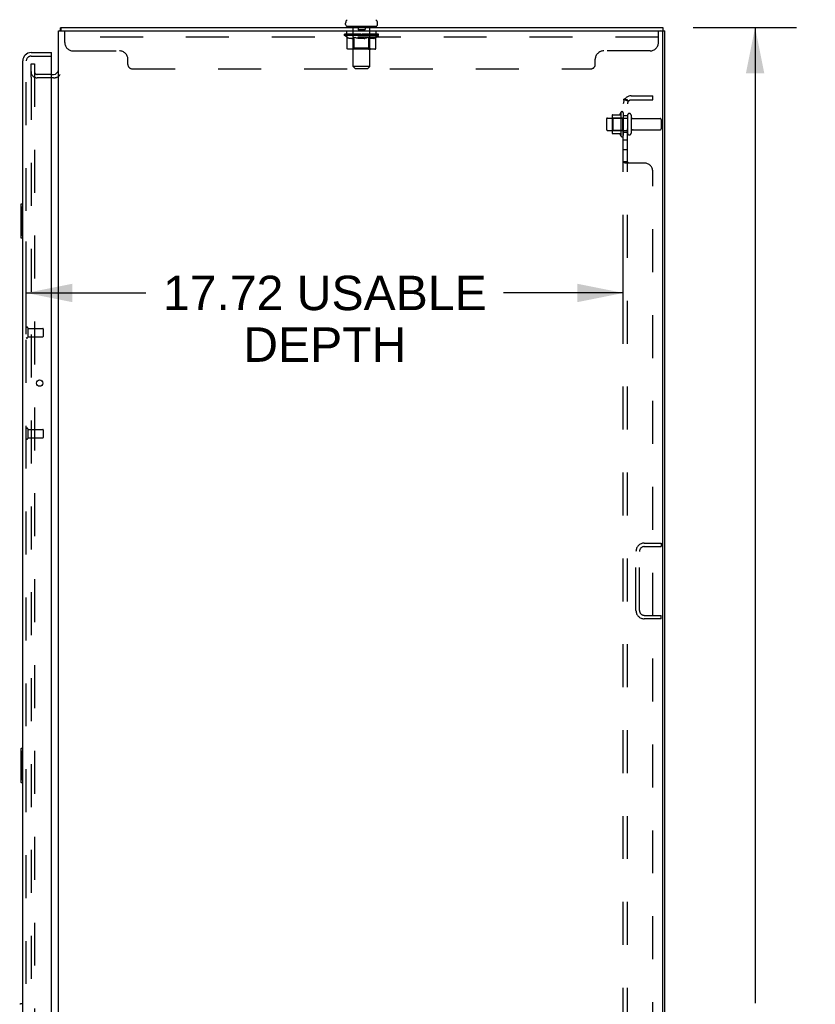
# Model space of a CAD drawing. Header units: inches. Extents: x 0 to 232, y 0 to 150.
# Tile 27 of 30: x 120 to 144, y 84 to 113. Entities that reach past the tile are written whole.
import ezdxf

# ---------------------------------------------------------------- set-up
doc = ezdxf.new("R2010")
doc.units = ezdxf.units.IN
doc.header["$LTSCALE"] = 12.750417
doc.header["$MEASUREMENT"] = 0
doc.linetypes.add('HIDDEN', pattern=[0.2, 0.1, -0.1])
doc.layers.get('0').update_dxf_attribs({"linetype": 'CONTINUOUS'})
for name, color, linetype in [('DEFAULT_2', 8, 'HIDDEN'), ('DIMENSIONS', 7, 'CONTINUOUS'), ('MAIN_OR_RIGHT_DOOR_ASSEMBLY', 7, 'CONTINUOUS'), ('SECONDARY_OR_LEFT_DOOR_ASSEMBLY', 7, 'CONTINUOUS'), ('SUBPANEL', 7, 'CONTINUOUS')]:
    doc.layers.add(name, color=color, linetype=linetype)
doc.styles.get("Standard").update_dxf_attribs({"font": 'arial.ttf'})
doc.dimstyles.new('DIMSTYLE_1', dxfattribs={"dimtxt": 1.022761, "dimasz": 1.363681, "dimexe": 0.09, "dimexo": 0.07, "dimgap": 0.0375, "dimtad": 0, "dimtih": 1, "dimtoh": 1, "dimzin": 4, "dimdsep": 46, "dimtxsty": 'Standard', "dimblk": '_FILLED', "dimblk1": '_FILLED', "dimblk2": '_FILLED', "dimcen": 0.09, "dimazin": 1, "dimtfac": 1, "dimtdec": 3, "dimtofl": 0, "dimtmove": 0, "dimatfit": 3, "dimldrblk": '_FILLED', "dimfxl": 0, "dimtolj": 1, "dimtzin": 4, "dimarcsym": 0})

# ---------------------------------------------------------------- blocks, each defined once
blk = doc.blocks.new('_FILLED')
at = {"color": 0, "linetype": 'ByBlock'}
blk.add_solid([(0, 0), (-1, 0.2), (-1, -0.2)], dxfattribs=at)
blk = doc.blocks.new('*D8')
at = {"layer": 'DIMENSIONS', "color": 2, "linetype": 'Continuous'}
for p, q in [((140.255, 113.256), (143.325, 113.256)), ((142.098, 113.256), (142.098, 84.279)), ((142.098, 53.256), (142.098, 82.233)), ((140.255, 53.256), (143.325, 53.256))]:
    blk.add_line(p, q, dxfattribs=at)
at = {"layer": 'DIMENSIONS', "color": 2, "linetype": 'Continuous', "xscale": 1.3636809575, "yscale": 1.3636809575, "zscale": 1.3636809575}
for p, rotation in [((142.098, 113.256), 90), ((142.098, 53.256), 270)]:
    blk.add_blockref('_FILLED', p, dxfattribs=dict(at, rotation=rotation))
at = {"layer": 'DIMENSIONS', "color": 2, "linetype": 'Continuous', "insert": (142.098, 83.767), "char_height": 1.0228, "width": 3.57396, "attachment_point": 2, "line_spacing_factor": 0.9}
blk.add_mtext('60.00', dxfattribs=at)
blk = doc.blocks.new('*D14')
at = {"layer": 'DIMENSIONS', "color": 2, "linetype": 'Continuous'}
for p, q in [((120.461, 104.143), (120.461, 106.896)), ((138.186, 104.143), (138.186, 106.715)), ((120.461, 105.37), (124.014, 105.37)), ((138.186, 105.37), (134.633, 105.37))]:
    blk.add_line(p, q, dxfattribs=at)
at = {"layer": 'DIMENSIONS', "color": 2, "linetype": 'Continuous', "xscale": 1.3636809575, "yscale": 1.3636809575, "zscale": 1.3636809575, "rotation": 180}
blk.add_blockref('_FILLED', (120.461, 105.37), dxfattribs=at)
at = {"layer": 'DIMENSIONS', "color": 2, "linetype": 'Continuous', "xscale": 1.3636809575, "yscale": 1.3636809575, "zscale": 1.3636809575}
blk.add_blockref('_FILLED', (138.186, 105.37), dxfattribs=at)
at = {"layer": 'DIMENSIONS', "color": 2, "linetype": 'Continuous', "insert": (129.324, 105.882), "char_height": 1.02276, "width": 9.59646, "attachment_point": 2, "line_spacing_factor": 0.9}
blk.add_mtext('17.72 USABLE\\PDEPTH', dxfattribs=at)

msp = doc.modelspace()

# ---------------------------------------------------------------- linework, layer by layer
at = {"color": 3, "linetype": 'Continuous'}
for p, q in [((121.415, 53.36), (121.415, 113.152)), ((121.415, 113.152), (139.363, 113.152)), ((139.415, 53.36), (139.415, 113.152)), ((139.363, 53.422), (139.363, 113.089))]:
    msp.add_line(p, q, dxfattribs=at)
at = {"color": 7, "linetype": 'Continuous'}
for p, q in [((121.466, 113.159), (121.475, 113.152)), ((121.492, 113.256), (121.492, 113.152)), ((121.492, 113.256), (139.363, 113.256)), ((129.94, 113.346), (129.94, 113.384)), ((129.978, 113.286), (129.978, 113.256)), ((130.853, 113.286), (129.978, 113.286)), ((130.853, 113.286), (130.853, 113.256)), ((130.89, 113.346), (130.89, 113.384)), ((139.363, 113.256), (139.363, 113.152)), ((139.363, 113.152), (139.415, 113.152)), ((121.211, 111.86), (121.273, 111.86))]:
    msp.add_line(p, q, dxfattribs=at)
for points in [[(121.466, 113.159), (121.467, 113.161), (121.469, 113.164), (121.47, 113.167), (121.472, 113.171), (121.473, 113.175), (121.475, 113.18), (121.476, 113.185), (121.476, 113.19), (121.477, 113.195), (121.478, 113.2), (121.478, 113.205), (121.479, 113.21), (121.48, 113.22)], [(121.48, 113.22), (121.48, 113.225), (121.481, 113.23), (121.481, 113.234), (121.482, 113.238), (121.482, 113.241), (121.483, 113.245), (121.484, 113.247), (121.485, 113.25), (121.486, 113.252), (121.487, 113.254), (121.488, 113.255), (121.49, 113.255), (121.491, 113.256), (121.492, 113.256)]]:
    msp.add_lwpolyline(points, dxfattribs=at)
for centre, radius, start, end in [((130.065, 113.384), 0.125, 126.7414, 180), ((130.765, 113.384), 0.125, 0, 53.2586), ((121.662, 113.009), 0.246, 142.6059, 144.6695), ((130, 113.346), 0.06, 180, 270), ((130.83, 113.346), 0.06, 270, 360), ((121.273, 112.002), 0.142, 270, 360)]:
    msp.add_arc(centre, radius, start, end, dxfattribs=at)
at = {"color": 3, "linetype": 'Continuous'}
msp.add_arc((139.301, 113.089), 0.0625, 0, 90, dxfattribs=at)
at = {"layer": 'DEFAULT_2', "color": 8, "linetype": 'HIDDEN'}
for p, q in [((121.603, 112.807), (121.603, 113.152)), ((129.978, 112.965), (129.978, 113.152)), ((130.165, 113.286), (130.165, 113.256)), ((130.166, 112.096), (130.166, 113.256)), ((130.31, 113.276), (130.31, 113.196)), ((130.51, 113.186), (130.32, 113.186)), ((130.52, 113.276), (130.52, 113.196)), ((130.664, 112.096), (130.664, 113.256)), ((130.665, 113.286), (130.665, 113.256)), ((130.853, 112.965), (130.853, 113.152)), ((139.228, 112.807), (139.228, 113.152)), ((139.228, 112.965), (121.603, 112.965)), ((129.909, 113.016), (129.909, 113.048)), ((129.909, 113.047), (130.154, 113.047)), ((129.986, 112.961), (129.909, 113.016)), ((130.921, 113.016), (129.909, 113.016)), ((129.91, 113.047), (129.91, 113.051)), ((130.006, 113.05), (129.91, 113.051)), ((129.917, 113.048), (129.917, 113.053)), ((129.923, 113.045), (129.923, 113.048)), ((129.923, 113.045), (130.907, 113.045)), ((129.931, 113.045), (129.931, 113.048)), ((129.931, 113.045), (129.931, 113.048)), ((129.939, 113.048), (129.939, 113.053)), ((129.952, 113.045), (129.952, 113.048)), ((129.954, 113.045), (129.954, 113.048)), ((129.977, 113.048), (129.977, 113.053)), ((129.986, 112.636), (129.986, 112.961)), ((129.986, 112.961), (129.998, 112.953)), ((129.988, 113.045), (129.988, 113.048)), ((129.99, 113.045), (129.99, 113.048)), ((130.01, 112.946), (129.998, 112.953)), ((130.006, 113.047), (130.006, 113.05)), ((130.022, 112.94), (130.01, 112.946)), ((130.033, 112.935), (130.021, 112.94)), ((130.027, 113.048), (130.027, 113.053)), ((130.028, 113.045), (130.028, 113.047)), ((130.029, 113.045), (130.029, 113.047)), ((130.031, 113.045), (130.031, 113.047)), ((130.045, 112.93), (130.033, 112.935)), ((130.037, 113.045), (130.037, 113.048)), ((130.037, 113.045), (130.037, 113.047)), ((130.04, 113.045), (130.04, 113.048)), ((130.042, 113.045), (130.042, 113.048)), ((130.056, 112.926), (130.044, 112.93)), ((130.046, 113.045), (130.046, 113.047)), ((130.131, 112.926), (130.056, 112.926)), ((130.057, 113.045), (130.057, 113.047)), ((130.072, 113.045), (130.072, 113.05)), ((130.072, 113.045), (130.072, 113.047)), ((130.088, 113.045), (130.088, 113.047)), ((130.09, 113.048), (130.09, 113.053)), ((130.097, 113.045), (130.097, 113.048)), ((130.101, 113.045), (130.101, 113.048)), ((130.108, 113.045), (130.108, 113.047)), ((130.117, 113.045), (130.117, 113.051)), ((130.129, 113.045), (130.129, 113.047)), ((130.131, 112.926), (130.142, 112.93)), ((130.132, 113.045), (130.132, 113.047)), ((130.154, 112.935), (130.142, 112.93)), ((130.154, 113.045), (130.154, 113.047)), ((130.165, 112.94), (130.154, 112.934)), ((130.207, 113.047), (130.158, 113.047)), ((130.162, 113.048), (130.162, 113.053)), ((130.165, 112.639), (130.165, 113.013)), ((130.177, 112.946), (130.165, 112.94)), ((130.167, 113.045), (130.167, 113.048)), ((130.171, 113.045), (130.171, 113.048)), ((130.176, 113.045), (130.176, 113.052)), ((130.188, 112.953), (130.177, 112.946)), ((130.179, 113.045), (130.179, 113.047)), ((130.188, 113.045), (130.188, 113.047)), ((130.2, 112.961), (130.188, 112.953)), ((130.2, 112.636), (130.2, 112.961)), ((130.2, 112.961), (130.224, 112.953)), ((130.207, 113.045), (130.207, 113.047)), ((130.267, 113.047), (130.22, 113.047)), ((130.247, 112.946), (130.223, 112.953)), ((130.236, 113.045), (130.236, 113.047)), ((130.242, 113.048), (130.242, 113.053)), ((130.245, 113.045), (130.245, 113.048)), ((130.269, 112.94), (130.246, 112.946)), ((130.247, 113.045), (130.247, 113.052)), ((130.249, 113.045), (130.249, 113.048)), ((130.255, 113.045), (130.255, 113.048)), ((130.267, 113.045), (130.267, 113.047)), ((130.291, 112.935), (130.269, 112.94)), ((130.331, 113.047), (130.288, 113.047)), ((130.314, 112.93), (130.291, 112.935)), ((130.298, 113.045), (130.298, 113.047)), ((130.336, 112.926), (130.314, 112.93)), ((130.324, 113.047), (130.415, 113.053)), ((130.327, 113.048), (130.327, 113.053)), ((130.328, 113.053), (130.327, 113.053)), ((130.328, 113.048), (130.328, 113.053)), ((130.328, 113.045), (130.328, 113.048)), ((130.331, 113.045), (130.331, 113.048)), ((130.331, 113.045), (130.331, 113.047)), ((130.332, 113.045), (130.332, 113.048)), ((130.494, 112.926), (130.336, 112.926)), ((130.398, 113.047), (130.36, 113.047)), ((130.364, 113.045), (130.364, 113.047)), ((130.398, 113.045), (130.398, 113.047)), ((130.413, 113.048), (130.413, 113.048)), ((130.413, 113.045), (130.413, 113.048)), ((130.413, 113.045), (130.413, 113.048)), ((130.415, 113.048), (130.415, 113.053)), ((130.415, 113.053), (130.506, 113.047)), ((130.417, 113.045), (130.417, 113.048)), ((130.417, 113.045), (130.417, 113.048)), ((130.417, 113.048), (130.417, 113.048)), ((130.432, 113.045), (130.432, 113.047)), ((130.432, 113.047), (130.47, 113.047)), ((130.466, 113.045), (130.466, 113.047)), ((130.494, 112.926), (130.516, 112.93)), ((130.498, 113.045), (130.498, 113.048)), ((130.499, 113.045), (130.499, 113.048)), ((130.499, 113.045), (130.499, 113.047)), ((130.499, 113.047), (130.542, 113.047)), ((130.502, 113.048), (130.502, 113.053)), ((130.502, 113.053), (130.503, 113.053)), ((130.503, 113.048), (130.503, 113.053)), ((130.503, 113.045), (130.503, 113.048)), ((130.538, 112.935), (130.516, 112.93)), ((130.532, 113.045), (130.532, 113.047)), ((130.56, 112.94), (130.538, 112.934)), ((130.583, 112.946), (130.56, 112.94)), ((130.563, 113.045), (130.563, 113.047)), ((130.563, 113.047), (130.61, 113.047)), ((130.575, 113.045), (130.575, 113.048)), ((130.581, 113.045), (130.581, 113.048)), ((130.605, 112.953), (130.582, 112.946)), ((130.583, 113.045), (130.583, 113.052)), ((130.585, 113.045), (130.585, 113.048)), ((130.588, 113.048), (130.588, 113.053)), ((130.594, 113.045), (130.594, 113.047)), ((130.628, 112.96), (130.605, 112.953)), ((130.623, 113.045), (130.623, 113.047)), ((130.623, 113.047), (130.672, 113.047)), ((130.628, 112.636), (130.628, 112.96)), ((130.628, 112.96), (130.639, 112.953)), ((130.65, 112.946), (130.639, 112.953)), ((130.642, 113.045), (130.642, 113.047)), ((130.661, 112.94), (130.65, 112.946)), ((130.651, 113.045), (130.651, 113.047)), ((130.654, 113.045), (130.654, 113.052)), ((130.659, 113.045), (130.659, 113.048)), ((130.672, 112.935), (130.661, 112.94)), ((130.663, 113.045), (130.663, 113.048)), ((130.665, 112.639), (130.665, 113.013)), ((130.668, 113.048), (130.668, 113.053)), ((130.683, 112.93), (130.672, 112.935)), ((130.676, 113.045), (130.676, 113.047)), ((130.676, 113.047), (130.837, 113.047)), ((130.694, 112.926), (130.683, 112.93)), ((130.777, 112.926), (130.694, 112.926)), ((130.698, 113.045), (130.698, 113.047)), ((130.701, 113.045), (130.701, 113.047)), ((130.713, 113.045), (130.713, 113.051)), ((130.722, 113.045), (130.722, 113.047)), ((130.729, 113.045), (130.729, 113.048)), ((130.733, 113.045), (130.733, 113.048)), ((130.74, 113.048), (130.74, 113.053)), ((130.742, 113.045), (130.742, 113.047)), ((130.758, 113.045), (130.758, 113.05)), ((130.758, 113.045), (130.758, 113.047)), ((130.773, 113.045), (130.773, 113.047)), ((130.777, 112.926), (130.787, 112.93)), ((130.784, 113.045), (130.784, 113.047)), ((130.798, 112.935), (130.787, 112.93)), ((130.788, 113.045), (130.788, 113.048)), ((130.79, 113.045), (130.79, 113.048)), ((130.793, 113.045), (130.793, 113.048)), ((130.793, 113.045), (130.793, 113.047)), ((130.809, 112.94), (130.798, 112.935)), ((130.799, 113.045), (130.799, 113.047)), ((130.801, 113.045), (130.801, 113.047)), ((130.802, 113.045), (130.802, 113.047)), ((130.803, 113.048), (130.803, 113.053)), ((130.82, 112.946), (130.809, 112.94)), ((130.831, 112.953), (130.82, 112.946)), ((130.842, 112.96), (130.831, 112.952)), ((130.84, 113.045), (130.84, 113.048)), ((130.842, 113.045), (130.842, 113.048)), ((130.842, 112.96), (130.921, 113.016)), ((130.842, 112.636), (130.842, 112.96)), ((130.853, 113.048), (130.853, 113.053)), ((130.876, 113.045), (130.876, 113.048)), ((130.878, 113.045), (130.878, 113.048)), ((130.891, 113.048), (130.891, 113.053)), ((130.899, 113.045), (130.899, 113.048)), ((130.9, 113.045), (130.9, 113.048)), ((130.907, 113.045), (130.907, 113.048)), ((130.914, 113.048), (130.914, 113.053)), ((130.921, 113.016), (130.921, 113.053)), ((130.808, 112.607), (130.02, 112.607)), ((130.165, 112.639), (130.133, 112.607)), ((130.665, 112.639), (130.165, 112.639)), ((130.611, 112.607), (130.613, 112.607)), ((130.617, 112.609), (130.619, 112.61)), ((130.619, 112.61), (130.621, 112.612)), ((130.665, 112.639), (130.697, 112.607)), ((121.853, 112.557), (123.228, 112.557)), ((123.478, 112.157), (123.478, 112.307)), ((137.353, 112.157), (137.353, 112.307)), ((138.978, 112.557), (137.603, 112.557)), ((120.603, 111.782), (120.603, 112.172)), ((120.603, 112.172), (120.707, 112.172)), ((120.707, 112.172), (120.707, 54.339)), ((123.608, 112.027), (137.223, 112.027)), ((130.226, 112.036), (130.166, 112.096)), ((130.664, 112.096), (130.166, 112.096)), ((130.226, 112.036), (130.604, 112.036)), ((130.604, 112.036), (130.664, 112.096)), ((120.603, 111.782), (120.603, 54.66)), ((121.211, 111.86), (120.789, 111.86)), ((121.273, 111.756), (120.789, 111.756)), ((137.686, 110.534), (137.686, 110.228)), ((137.716, 110.564), (138.311, 110.564)), ((137.85, 110.637), (137.85, 110.125)), ((137.87, 110.564), (137.85, 110.584)), ((137.861, 110.658), (138.088, 110.658)), ((137.87, 110.564), (137.87, 110.197)), ((138.166, 110.564), (137.87, 110.564)), ((138.116, 110.737), (138.116, 110.025)), ((138.166, 110.564), (138.186, 110.584)), ((138.166, 110.564), (138.166, 110.197)), ((138.186, 110.715), (138.186, 110.047)), ((138.311, 110.645), (138.311, 110.116)), ((138.417, 110.645), (138.417, 110.116)), ((138.48, 110.547), (139.281, 110.547)), ((139.311, 110.517), (139.311, 110.245)), ((137.716, 110.198), (138.311, 110.198)), ((137.87, 110.197), (137.85, 110.177)), ((137.861, 110.103), (138.088, 110.103)), ((138.166, 110.197), (137.87, 110.197)), ((138.166, 110.197), (138.186, 110.177)), ((138.48, 110.215), (139.281, 110.215)), ((138.808, 97.943), (139.311, 97.943)), ((139.311, 97.943), (139.311, 97.839)), ((138.561, 95.94), (138.561, 97.697)), ((138.665, 95.94), (138.665, 97.697)), ((138.808, 97.839), (139.311, 97.839)), ((138.808, 95.797), (139.311, 95.797)), ((139.311, 95.693), (138.808, 95.693)), ((139.311, 95.693), (139.311, 95.797))]:
    msp.add_line(p, q, dxfattribs=at)
for points in [[(130.02, 112.607), (130.016, 112.607), (130.012, 112.608), (130.008, 112.609), (130.004, 112.61), (130.001, 112.612), (129.997, 112.615), (129.994, 112.617), (129.991, 112.621), (129.989, 112.624), (129.988, 112.628), (129.987, 112.632), (129.986, 112.636)], [(130.217, 112.607), (130.215, 112.607), (130.213, 112.608), (130.211, 112.609), (130.209, 112.61), (130.207, 112.612), (130.206, 112.615), (130.204, 112.617), (130.203, 112.621), (130.202, 112.624), (130.201, 112.628), (130.2, 112.632), (130.2, 112.636)], [(130.613, 112.607), (130.615, 112.608), (130.617, 112.609)], [(130.621, 112.612), (130.622, 112.615), (130.624, 112.617), (130.625, 112.621), (130.626, 112.624)], [(130.622, 112.615), (130.624, 112.617), (130.625, 112.621)], [(130.626, 112.624), (130.627, 112.628), (130.628, 112.632), (130.628, 112.636)], [(130.627, 112.628), (130.628, 112.632), (130.628, 112.636)], [(130.808, 112.607), (130.812, 112.607), (130.816, 112.608), (130.82, 112.609), (130.824, 112.61), (130.827, 112.612), (130.831, 112.615), (130.834, 112.617), (130.837, 112.621), (130.839, 112.624), (130.84, 112.628), (130.841, 112.632), (130.842, 112.636)]]:
    msp.add_lwpolyline(points, dxfattribs=at)
for centre, radius, start, end in [((130.136, 113.256), 0.03, 0, 90), ((130.3, 113.276), 0.01, 0, 90), ((130.32, 113.196), 0.01, 180, 270), ((130.51, 113.196), 0.01, 270, 360), ((130.53, 113.276), 0.01, 90, 180), ((130.694, 113.256), 0.03, 90, 180), ((130.133, 113.013), 0.0318, 0, 90), ((130.697, 113.013), 0.0318, 90, 180), ((121.853, 112.807), 0.25, 180, 270), ((138.978, 112.807), 0.25, 270, 360), ((123.228, 112.307), 0.25, 0, 90), ((137.603, 112.307), 0.25, 90, 180), ((123.608, 112.157), 0.13, 180, 270), ((137.223, 112.157), 0.13, 270, 360), ((120.789, 111.942), 0.186, 180, 270), ((120.789, 111.942), 0.0823, 180, 270), ((121.273, 112.002), 0.246, 270, 322.7586), ((137.716, 110.534), 0.03, 90, 180), ((137.991, 110.637), 0.141, 174.7919, 180), ((137.861, 110.648), 0.01, 90, 174.8062), ((138.069, 110.668), 0.01, 270, 336.0321), ((138.716, 110.381), 0.698, 149.3369, 156.0321), ((138.148, 110.715), 0.0384, 0, 145.5503), ((138.364, 110.645), 0.053, 0, 180), ((138.48, 110.609), 0.0625, 180, 270), ((139.281, 110.517), 0.03, 0, 90), ((137.716, 110.228), 0.03, 180, 270), ((139.281, 110.245), 0.03, 270, 360), ((137.991, 110.125), 0.141, 180, 185.2081), ((137.861, 110.113), 0.01, 185.1938, 270), ((138.069, 110.093), 0.01, 23.9679, 90), ((138.716, 110.381), 0.698, 203.9679, 210.6631), ((138.148, 110.047), 0.0384, 214.4497, 360), ((138.364, 110.116), 0.053, 180, 360), ((138.48, 110.152), 0.0625, 90, 180), ((138.808, 97.697), 0.246, 90, 180), ((138.808, 97.697), 0.142, 90, 180), ((138.808, 95.94), 0.246, 180, 270), ((138.808, 95.94), 0.142, 180, 270)]:
    msp.add_arc(centre, radius, start, end, dxfattribs=at)
for centre, major_axis, ratio, start_param, end_param in [((130.415, 113.053), (0.506, 0.005), 0.05963, 9.249616, 9.431313), ((130.415, 113.053), (0.506, 0), 0.060556, -3.083241, -2.96706), ((129.874, 113.043), (0.158, 0.002), 0.05963, 0.25549, 1.295341), ((130.415, 113.053), (0.506, 0.011), 0.05688, 2.791345, 2.965878), ((129.928, 113.043), (0.158, -0.002), 0.05963, 0.605815, 1.645666), ((130.415, 113.053), (0.506, -0.005), 0.05963, -2.96643, -2.791898), ((129.874, 113.038), (0.158, 0.003), 0.05688, 1.20151, 1.294789), ((129.928, 113.038), (0.158, 0), 0.060556, 1.551758, 1.645036), ((129.893, 113.038), (0.158, 0.002), 0.05963, 1.170259, 1.376596), ((129.929, 113.04), (0.131, 0.001), 0.05963, 1.065228, 1.614276), ((129.96, 113.04), (0.131, 0), 0.060556, 1.240391, 1.789438), ((129.913, 113.04), (0.131, 0.003), 0.05688, 0.890143, 1.43919), ((129.871, 113.043), (0.158, 0.003), 0.05688, 0.080405, 1.120256), ((130.415, 113.053), (0.506, 0.015), 0.052395, 2.616403, 2.790936), ((129.978, 113.043), (0.158, -0.003), 0.05688, 0.7809, 1.820751), ((130.415, 113.053), (0.506, -0.011), 0.05688, -2.791345, -2.616812), ((129.871, 113.038), (0.158, 0.005), 0.052395, 1.026568, 1.119847), ((129.978, 113.038), (0.158, -0.002), 0.05963, 1.72692, 1.820198), ((129.913, 113.04), (0.131, 0.004), 0.052395, 0.715201, 1.264248), ((130.004, 113.04), (0.131, -0.001), 0.05963, 1.415553, 1.9646), ((130.415, 113.053), (0.506, 0.02), 0.046319, 2.441654, 2.616187), ((130.042, 113.043), (0.158, -0.005), 0.052395, 0.955842, 1.995693), ((129.884, 113.043), (0.158, 0.005), 0.052395, -0.094537, 0.945314), ((130.415, 113.053), (0.506, -0.015), 0.052395, -2.616403, -2.44187), ((129.884, 113.038), (0.158, 0.006), 0.046319, 0.851819, 0.945098), ((130.042, 113.038), (0.158, -0.003), 0.05688, 1.902006, 1.995284), ((129.928, 113.04), (0.131, 0.005), 0.046319, 0.540452, 1.089499), ((130.061, 113.04), (0.131, -0.003), 0.05688, 1.590638, 2.139686), ((129.893, 113.043), (0.158, 0), 0.060556, 0.430652, 0.777569), ((130.415, 113.053), (0.506, 0.024), 0.038841, 2.267123, 2.441656), ((130.116, 113.043), (0.158, -0.006), 0.046319, 1.130591, 2.170442), ((129.914, 113.043), (0.158, 0.006), 0.046319, -0.269286, 0.770565), ((130.415, 113.053), (0.506, -0.02), 0.046319, -2.441654, -2.267121), ((129.914, 113.038), (0.158, 0.007), 0.038841, 0.677289, 0.770567), ((130.116, 113.038), (0.158, -0.005), 0.052395, 2.076947, 2.170226), ((129.957, 113.04), (0.131, 0.006), 0.038841, 0.365921, 0.914969), ((130.129, 113.04), (0.131, -0.004), 0.052395, 1.76558, 2.314627), ((130.415, 113.053), (0.506, 0.027), 0.030195, 2.09281, 2.267343), ((130.2, 113.043), (0.158, -0.007), 0.038841, 1.305122, 2.344973), ((129.959, 113.043), (0.158, 0.007), 0.038841, -0.443817, 0.596034), ((130.415, 113.053), (0.506, -0.024), 0.038841, -2.267123, -2.092591), ((129.959, 113.038), (0.158, 0.008), 0.030195, 0.502975, 0.596254), ((130.2, 113.038), (0.158, -0.006), 0.046319, 2.251696, 2.344975), ((130.001, 113.04), (0.131, 0.007), 0.030195, 0.191608, 0.740655), ((130.205, 113.04), (0.131, -0.005), 0.046319, 1.940329, 2.489376), ((130.018, 113.043), (0.158, 0.008), 0.030195, -0.61813, 0.421721), ((130.415, 113.053), (0.506, 0.029), 0.020645, 1.918687, 2.09322), ((130.29, 113.043), (0.158, -0.008), 0.030195, 1.479435, 2.519286), ((130.415, 113.053), (0.506, -0.027), 0.030195, -2.09281, -1.918277), ((130.018, 113.038), (0.158, 0.009), 0.020645, 0.328852, 0.422131), ((130.29, 113.038), (0.158, -0.007), 0.038841, 2.426227, 2.519505), ((130.057, 113.04), (0.131, 0.007), 0.020645, 0.017485, 0.566532), ((130.288, 113.04), (0.131, -0.006), 0.038841, 2.11486, 2.663907), ((130.088, 113.043), (0.158, 0.009), 0.020645, -0.792253, 0.247598), ((130.415, 113.053), (0.506, 0.03), 0.010478, 1.744704, 1.919237), ((130.385, 113.043), (0.158, -0.009), 0.020645, 1.653558, 2.693409), ((130.415, 113.053), (0.506, -0.029), 0.020645, -1.918687, -1.744154), ((130.088, 113.038), (0.158, 0.009), 0.010478, 0.154869, 0.248148), ((130.385, 113.038), (0.158, -0.008), 0.030195, 2.60054, 2.693819), ((130.124, 113.04), (0.131, 0.008), 0.010478, 6.126688, 6.675735), ((130.374, 113.04), (0.131, -0.007), 0.030195, 2.289173, 2.83822), ((130.169, 113.043), (0.158, 0.009), 0.010478, -0.966236, -0.000846), ((130.48, 113.043), (0.158, -0.009), 0.010478, 1.827541, 2.867392), ((130.415, 113.053), (0.506, -0.03), 0.010478, -1.744704, -1.570171), ((130.48, 113.038), (0.158, -0.009), 0.020645, 2.774664, 2.867942), ((130.462, 113.04), (0.131, -0.007), 0.020645, 2.463296, 3.012344), ((130.35, 113.043), (0.158, 0.009), 0.010478, 0.274201, 1.314052), ((130.282, 113.04), (0.131, 0.008), 0.010478, -0.000483, 0.504314), ((130.257, 113.038), (0.158, 0.009), 0.010478, 0.099668, 0.192946), ((130.415, 113.053), (0.506, 0.03), 0.010478, -1.571421, -1.396888), ((130.573, 113.038), (0.158, -0.009), 0.010478, 2.948646, 3.041925), ((130.548, 113.04), (0.131, -0.008), 0.010478, 2.637279, 3.142076), ((130.445, 113.043), (0.158, 0.009), 0.020645, 0.448184, 1.488034), ((130.368, 113.04), (0.131, 0.007), 0.020645, 0.129249, 0.678296), ((130.35, 113.038), (0.158, 0.009), 0.020645, 0.273651, 0.366929), ((130.661, 113.043), (0.158, -0.009), 0.010478, -3.140747, -2.175357), ((130.415, 113.053), (0.506, 0.029), 0.020645, -1.397439, -1.222906), ((130.415, 113.053), (0.506, -0.03), 0.010478, 1.222355, 1.396888), ((130.54, 113.043), (0.158, 0.008), 0.030195, 0.622307, 1.662158), ((130.456, 113.04), (0.131, 0.007), 0.030195, 0.303372, 0.852419), ((130.706, 113.04), (0.131, -0.008), 0.010478, 2.749043, 3.29809), ((130.742, 113.043), (0.158, -0.009), 0.020645, 2.893995, 3.933846), ((130.445, 113.038), (0.158, 0.008), 0.030195, 0.447774, 0.541052), ((130.742, 113.038), (0.158, -0.009), 0.010478, 2.893445, 2.986723), ((130.415, 113.053), (0.506, 0.027), 0.030195, -1.223315, -1.048783), ((130.415, 113.053), (0.506, -0.029), 0.020645, 1.048373, 1.222906), ((130.63, 113.043), (0.158, 0.007), 0.038841, 0.79662, 1.836471), ((130.542, 113.04), (0.131, 0.006), 0.038841, 0.477686, 1.026733), ((130.773, 113.04), (0.131, -0.007), 0.020645, 2.57506, 3.124108), ((130.813, 113.043), (0.158, -0.008), 0.030195, 2.719872, 3.759723), ((130.714, 113.043), (0.158, 0.006), 0.046319, 0.971151, 2.011002), ((130.54, 113.038), (0.158, 0.007), 0.038841, 0.622087, 0.715366), ((130.813, 113.038), (0.158, -0.009), 0.020645, 2.719462, 2.812741), ((130.415, 113.053), (0.506, 0.024), 0.038841, -1.049002, -0.874469), ((130.415, 113.053), (0.506, -0.027), 0.030195, 0.87425, 1.048783), ((130.625, 113.04), (0.131, 0.005), 0.046319, 0.652216, 1.201263), ((130.788, 113.043), (0.158, 0.005), 0.052395, 1.1459, 2.185751), ((130.829, 113.04), (0.131, -0.007), 0.030195, 2.400937, 2.949985), ((130.871, 113.043), (0.158, -0.007), 0.038841, 2.545558, 3.585409), ((130.701, 113.04), (0.131, 0.004), 0.052395, 0.826965, 1.376012), ((130.63, 113.038), (0.158, 0.006), 0.046319, 0.796618, 0.889896), ((130.871, 113.038), (0.158, -0.008), 0.030195, 2.545339, 2.638617), ((130.852, 113.043), (0.158, 0.003), 0.05688, 1.320842, 2.360692), ((130.415, 113.053), (0.506, 0.02), 0.046319, -0.874471, -0.699939), ((130.415, 113.053), (0.506, -0.024), 0.038841, 0.699936, 0.874469), ((130.916, 113.043), (0.158, -0.006), 0.046319, 2.371028, 3.410879), ((130.873, 113.04), (0.131, -0.006), 0.038841, 2.226624, 2.775671), ((130.902, 113.043), (0.158, 0.002), 0.05963, 1.495927, 2.535778), ((130.769, 113.04), (0.131, 0.003), 0.05688, 1.001907, 1.550954), ((130.946, 113.043), (0.158, -0.005), 0.052395, 2.196279, 3.23613), ((130.714, 113.038), (0.158, 0.005), 0.052395, 0.971367, 1.064645), ((130.902, 113.04), (0.131, -0.005), 0.046319, 2.052093, 2.601141), ((130.937, 113.043), (0.158, 0), 0.060556, 1.671089, 2.71094), ((130.916, 113.038), (0.158, -0.007), 0.038841, 2.371026, 2.464304), ((130.96, 113.043), (0.158, -0.003), 0.05688, 2.021337, 3.061188), ((130.415, 113.053), (0.506, 0.015), 0.052395, -0.699723, -0.52519), ((130.415, 113.053), (0.506, -0.02), 0.046319, 0.525406, 0.699939), ((130.957, 113.043), (0.158, -0.002), 0.05963, 1.846251, 2.886102), ((130.826, 113.04), (0.131, 0.001), 0.05963, 1.176993, 1.72604), ((130.917, 113.04), (0.131, -0.004), 0.052395, 1.877344, 2.426392), ((130.87, 113.04), (0.131, 0), 0.060556, 1.352155, 1.901202), ((130.917, 113.04), (0.131, -0.003), 0.05688, 1.702402, 2.25145), ((130.901, 113.04), (0.131, -0.001), 0.05963, 1.527317, 2.076364), ((130.788, 113.038), (0.158, 0.003), 0.05688, 1.146309, 1.239587), ((130.946, 113.038), (0.158, -0.006), 0.046319, 2.196495, 2.289773), ((130.415, 113.053), (0.506, 0.011), 0.05688, -0.524781, -0.350248), ((130.415, 113.053), (0.506, -0.015), 0.052395, 0.350657, 0.52519), ((130.852, 113.038), (0.158, 0.002), 0.05963, 1.321394, 1.414673), ((130.96, 113.038), (0.158, -0.005), 0.052395, 2.021746, 2.115024), ((130.415, 113.053), (0.506, 0.005), 0.05963, -0.349695, -0.175162), ((130.415, 113.053), (0.506, -0.011), 0.05688, 0.175715, 0.350248), ((130.902, 113.038), (0.158, 0), 0.060556, 1.496556, 1.589835), ((130.957, 113.038), (0.158, -0.003), 0.05688, 1.846804, 1.940083), ((130.937, 113.038), (0.158, -0.002), 0.05963, 1.671719, 1.764997), ((130.415, 113.053), (0.506, 0), 0.060556, -0.174533, 0), ((130.415, 113.053), (0.506, -0.005), 0.05963, 0.000629, 0.175162)]:
    msp.add_ellipse(centre, major_axis=major_axis, ratio=ratio, start_param=start_param, end_param=end_param, dxfattribs=at)
at = {"layer": 'MAIN_OR_RIGHT_DOOR_ASSEMBLY', "color": 3, "linetype": 'Continuous'}
for p, q in [((120.604, 112.506), (121.211, 112.506)), ((121.211, 54.13), (121.211, 112.382)), ((120.357, 54.252), (120.357, 112.259))]:
    msp.add_line(p, q, dxfattribs=at)
at = {"layer": 'MAIN_OR_RIGHT_DOOR_ASSEMBLY', "color": 8, "linetype": 'HIDDEN'}
for p, q in [((120.604, 112.402), (121.191, 112.402)), ((120.461, 54.252), (120.461, 112.259)), ((120.504, 104.335), (120.504, 104.051)), ((120.504, 104.317), (120.951, 104.317)), ((120.961, 104.307), (120.961, 104.079)), ((120.504, 104.069), (120.951, 104.069)), ((120.504, 101.335), (120.504, 101.051)), ((120.504, 101.317), (120.951, 101.317)), ((120.961, 101.307), (120.961, 101.079)), ((120.504, 101.069), (120.951, 101.069))]:
    msp.add_line(p, q, dxfattribs=at)
at = {"layer": 'MAIN_OR_RIGHT_DOOR_ASSEMBLY', "color": 7, "linetype": 'Continuous'}
for p, q in [((121.211, 112.402), (121.191, 112.402)), ((121.211, 112.402), (121.211, 112.506)), ((120.297, 107.991), (120.297, 107.021)), ((120.357, 108.006), (120.312, 108.006)), ((120.344, 107.906), (120.344, 107.106)), ((120.312, 107.006), (120.357, 107.006)), ((120.297, 91.824), (120.297, 90.854)), ((120.357, 91.839), (120.312, 91.839)), ((120.344, 91.739), (120.344, 90.939)), ((120.312, 90.839), (120.357, 90.839)), ((120.357, 84.26), (120.295, 84.26))]:
    msp.add_line(p, q, dxfattribs=at)
for points in [[(120.342, 107.942), (120.343, 107.936), (120.343, 107.931), (120.343, 107.925), (120.343, 107.918), (120.344, 107.912), (120.344, 107.906)], [(120.344, 107.106), (120.344, 107.1), (120.343, 107.093), (120.343, 107.087), (120.343, 107.081), (120.343, 107.075), (120.342, 107.07)], [(120.342, 91.775), (120.343, 91.77), (120.343, 91.764), (120.343, 91.758), (120.343, 91.752), (120.344, 91.746), (120.344, 91.739)], [(120.344, 90.939), (120.344, 90.933), (120.343, 90.927), (120.343, 90.921), (120.343, 90.915), (120.343, 90.909), (120.342, 90.903)]]:
    msp.add_lwpolyline(points, dxfattribs=at)
at = {"layer": 'MAIN_OR_RIGHT_DOOR_ASSEMBLY', "color": 3, "linetype": 'Continuous'}
msp.add_circle((120.857, 102.693), 0.0938, dxfattribs=at)
for centre, radius, start, end in [((120.604, 112.259), 0.246, 90, 180), ((121.191, 112.382), 0.02, 0, 90)]:
    msp.add_arc(centre, radius, start, end, dxfattribs=at)
at = {"layer": 'MAIN_OR_RIGHT_DOOR_ASSEMBLY', "color": 8, "linetype": 'HIDDEN'}
for centre, radius, start, end in [((120.604, 112.259), 0.142, 90, 180), ((120.483, 104.335), 0.0215, 0, 180), ((120.951, 104.307), 0.01, 0, 90), ((120.951, 104.079), 0.01, 270, 360), ((120.483, 104.051), 0.0215, 180, 360), ((120.483, 101.335), 0.0215, 0, 180), ((120.951, 101.307), 0.01, 0, 90), ((120.483, 101.051), 0.0215, 180, 360), ((120.951, 101.079), 0.01, 270, 360)]:
    msp.add_arc(centre, radius, start, end, dxfattribs=at)
at = {"layer": 'MAIN_OR_RIGHT_DOOR_ASSEMBLY', "color": 7, "linetype": 'Continuous'}
for centre, radius, start, end in [((120.312, 107.991), 0.015, 90, 180), ((120.342, 107.991), 0.015, 0, 90), ((120.312, 107.021), 0.015, 180, 270), ((120.342, 107.021), 0.015, 270, 360), ((120.312, 91.824), 0.015, 90, 180), ((120.342, 91.824), 0.015, 0, 90), ((120.312, 90.854), 0.015, 180, 270), ((120.342, 90.854), 0.015, 270, 360), ((120.295, 84.221), 0.0394, 90, 135)]:
    msp.add_arc(centre, radius, start, end, dxfattribs=at)
at = {"layer": 'SECONDARY_OR_LEFT_DOOR_ASSEMBLY', "color": 8, "linetype": 'HIDDEN'}
for p, q in [((120.604, 112.402), (121.191, 112.402)), ((120.461, 54.252), (120.461, 112.259))]:
    msp.add_line(p, q, dxfattribs=at)
msp.add_arc((120.604, 112.259), 0.142, 90, 180, dxfattribs=at)
at = {"layer": 'SUBPANEL', "color": 8, "linetype": 'HIDDEN'}
for p, q in [((138.186, 55.412), (138.186, 111.1)), ((138.311, 111.1), (138.186, 111.1)), ((138.24, 111.138), (138.337, 111.059)), ((138.311, 55.412), (138.311, 111.1)), ((138.423, 111.225), (139.061, 111.225)), ((138.423, 111.1), (139.061, 111.1)), ((139.061, 111.1), (139.061, 111.225)), ((138.311, 110.631), (138.186, 110.631)), ((138.311, 110.131), (138.186, 110.131)), ((138.311, 109.903), (138.186, 109.903)), ((138.311, 109.622), (138.186, 109.622)), ((138.311, 109.26), (138.186, 109.26)), ((138.219, 109.236), (138.212, 109.239)), ((138.811, 109.225), (138.24, 109.225)), ((138.337, 109.23), (138.337, 109.231)), ((139.061, 57.537), (139.061, 108.975))]:
    msp.add_line(p, q, dxfattribs=at)
for points in [[(138.209, 111.12), (138.205, 111.118), (138.202, 111.117), (138.199, 111.115), (138.196, 111.114), (138.194, 111.112), (138.191, 111.11), (138.189, 111.108), (138.188, 111.106), (138.187, 111.105), (138.186, 111.103), (138.186, 111.101), (138.186, 111.1)], [(138.24, 111.138), (138.238, 111.136), (138.236, 111.134), (138.233, 111.132), (138.23, 111.13), (138.226, 111.128), (138.223, 111.126), (138.219, 111.125), (138.216, 111.123), (138.209, 111.12)], [(138.254, 111.1), (138.254, 111.1), (138.253, 111.1), (138.253, 111.1), (138.252, 111.1), (138.252, 111.1), (138.251, 111.1), (138.251, 111.1)], [(138.251, 111.1), (138.251, 111.1), (138.251, 111.1), (138.251, 111.1), (138.252, 111.1), (138.252, 111.1), (138.252, 111.1), (138.253, 111.1), (138.253, 111.1), (138.254, 111.1), (138.254, 111.099), (138.255, 111.099), (138.256, 111.099), (138.256, 111.099), (138.257, 111.099), (138.258, 111.099), (138.258, 111.099), (138.259, 111.099), (138.26, 111.098), (138.26, 111.098), (138.261, 111.098), (138.262, 111.098), (138.263, 111.098), (138.263, 111.098), (138.264, 111.097), (138.265, 111.097), (138.266, 111.097), (138.266, 111.097), (138.267, 111.097), (138.268, 111.096), (138.269, 111.096), (138.27, 111.096), (138.27, 111.096), (138.271, 111.096), (138.272, 111.095), (138.273, 111.095), (138.274, 111.095), (138.275, 111.095), (138.275, 111.094), (138.276, 111.094), (138.277, 111.094), (138.278, 111.093), (138.279, 111.093), (138.28, 111.093), (138.281, 111.092), (138.282, 111.092), (138.283, 111.092), (138.284, 111.091), (138.285, 111.091), (138.286, 111.091), (138.287, 111.09), (138.288, 111.09), (138.289, 111.09), (138.29, 111.089), (138.291, 111.089), (138.292, 111.088), (138.293, 111.088), (138.294, 111.088), (138.295, 111.087), (138.296, 111.087), (138.297, 111.086), (138.298, 111.086), (138.298, 111.085), (138.299, 111.085), (138.3, 111.085), (138.301, 111.084), (138.302, 111.084), (138.303, 111.084), (138.303, 111.083), (138.304, 111.083), (138.305, 111.082), (138.306, 111.082), (138.306, 111.082), (138.307, 111.081), (138.308, 111.081), (138.309, 111.08), (138.309, 111.08), (138.31, 111.08), (138.311, 111.079), (138.311, 111.079), (138.312, 111.079), (138.312, 111.078), (138.313, 111.078), (138.314, 111.078), (138.314, 111.077), (138.314, 111.077), (138.315, 111.077), (138.315, 111.077), (138.315, 111.077)], [(138.325, 111.076), (138.324, 111.078), (138.322, 111.08), (138.32, 111.083), (138.318, 111.085), (138.316, 111.087), (138.314, 111.09), (138.313, 111.092), (138.312, 111.094), (138.312, 111.096), (138.311, 111.098), (138.311, 111.1)], [(138.315, 111.077), (138.315, 111.077), (138.315, 111.077), (138.315, 111.077), (138.315, 111.077), (138.314, 111.077), (138.314, 111.077), (138.314, 111.078), (138.313, 111.078), (138.313, 111.078), (138.312, 111.079), (138.312, 111.079), (138.311, 111.079)], [(138.337, 111.059), (138.337, 111.06), (138.337, 111.06), (138.337, 111.061), (138.337, 111.062), (138.336, 111.063), (138.336, 111.064), (138.335, 111.066), (138.334, 111.067), (138.332, 111.069), (138.331, 111.07), (138.329, 111.072), (138.325, 111.076)], [(138.186, 109.257), (138.186, 109.259), (138.186, 109.26)], [(138.199, 109.245), (138.196, 109.246), (138.194, 109.248), (138.191, 109.25), (138.189, 109.252), (138.188, 109.254), (138.187, 109.256), (138.186, 109.257), (138.186, 109.259), (138.186, 109.26)], [(138.189, 109.252), (138.188, 109.254), (138.187, 109.256)], [(138.205, 109.242), (138.202, 109.243), (138.199, 109.245), (138.196, 109.246), (138.194, 109.248)], [(138.212, 109.239), (138.209, 109.24), (138.205, 109.242)], [(138.226, 109.233), (138.223, 109.234), (138.219, 109.236)], [(138.24, 109.225), (138.238, 109.226), (138.236, 109.228), (138.233, 109.229), (138.23, 109.231), (138.226, 109.233)], [(138.24, 109.225), (138.238, 109.226), (138.236, 109.228), (138.233, 109.229)], [(138.322, 109.247), (138.32, 109.248), (138.318, 109.25), (138.316, 109.251), (138.314, 109.253), (138.313, 109.254), (138.312, 109.256), (138.312, 109.257), (138.311, 109.259), (138.311, 109.26)], [(138.318, 109.25), (138.316, 109.251), (138.314, 109.253), (138.313, 109.254), (138.312, 109.256), (138.312, 109.257), (138.311, 109.259), (138.311, 109.26)], [(138.336, 109.235), (138.335, 109.236), (138.334, 109.238), (138.332, 109.239), (138.331, 109.24), (138.329, 109.242), (138.327, 109.243), (138.325, 109.244), (138.322, 109.247)], [(138.337, 109.225), (138.337, 109.227), (138.337, 109.228), (138.337, 109.23), (138.337, 109.231), (138.336, 109.233), (138.336, 109.235), (138.335, 109.236), (138.334, 109.238), (138.332, 109.239), (138.331, 109.24), (138.329, 109.242), (138.327, 109.243)], [(138.337, 109.225), (138.337, 109.227), (138.337, 109.228)]]:
    msp.add_lwpolyline(points, dxfattribs=at)
for centre, radius, start, end in [((138.423, 110.988), 0.237, 90, 180), ((138.423, 110.988), 0.112, 90, 180), ((138.811, 108.975), 0.25, 0, 90)]:
    msp.add_arc(centre, radius, start, end, dxfattribs=at)

# ---------------------------------------------------------------- dimensions: what is measured, and where the dimension line sits
at = {"layer": 'DIMENSIONS', "color": 2, "linetype": 'Continuous'}
dim = msp.add_linear_dim(base=(142.098, 53.256), p1=(140.185, 113.256), p2=(140.185, 53.256), angle=270, dimstyle='DIMSTYLE_1', dxfattribs=at)
dim.commit()
dim.dimension.update_dxf_attribs({"geometry": '*D8', "text_midpoint": (142.09, 83.25), "dimtype": 160})
dim = msp.add_linear_dim(base=(120.461024, 105.370456), p1=(138.186016, 106.785484), p2=(120.461024, 106.966393), angle=180, text='<> USABLE\\PDEPTH', dimstyle='DIMSTYLE_1', dxfattribs=at)
dim.commit()
dim.dimension.update_dxf_attribs({"geometry": '*D14', "text_midpoint": (129.32352, 104.603385), "dimtype": 160})

doc.saveas('drawing.dxf')
